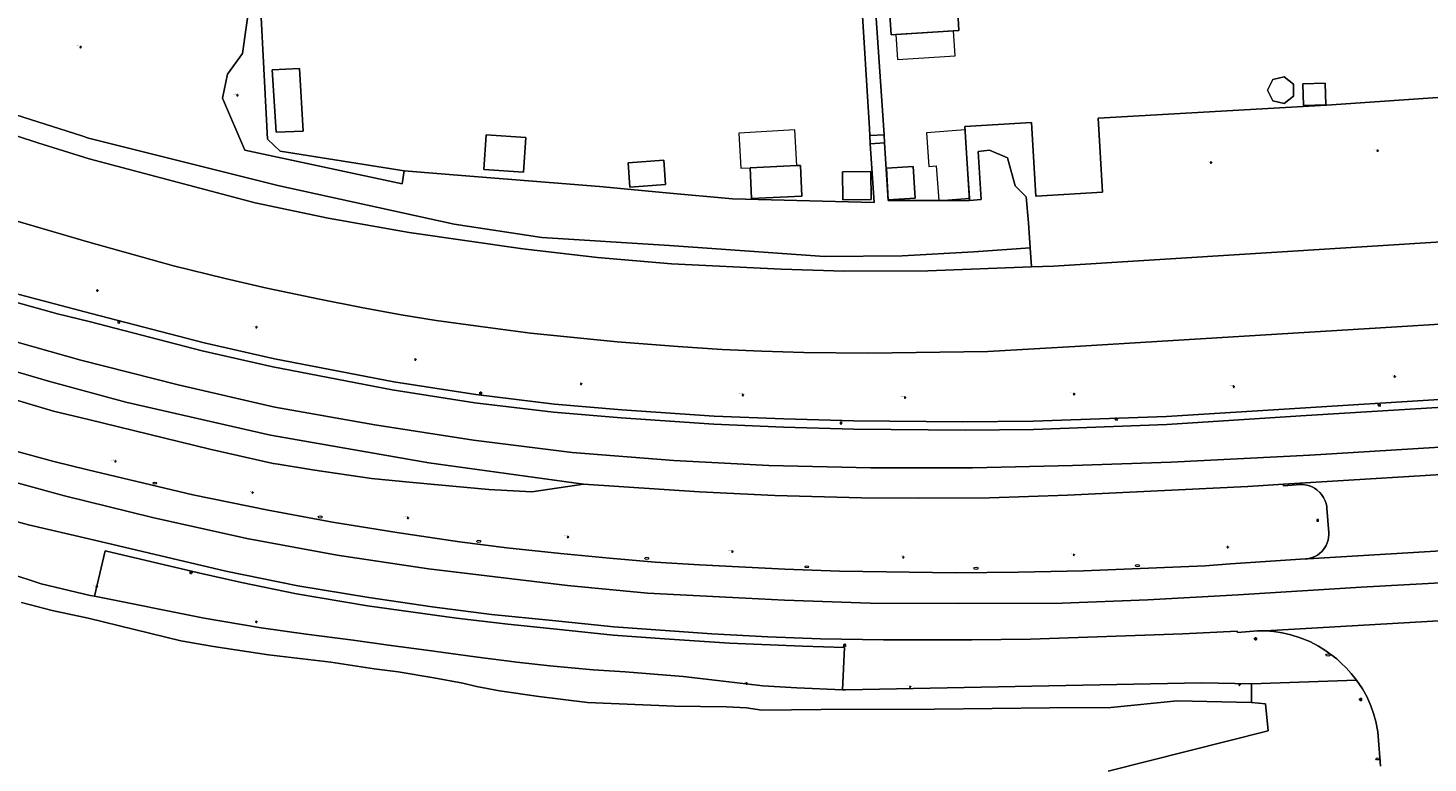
# Model space of a CAD drawing. Header units: metres. Extents: x 162098 to 162858, y 502351 to 503184.
# Tile 28 of 94: x 162493 to 162663, y 502474 to 502563. Entities that reach past the tile are written whole.
import ezdxf
from ezdxf.enums import TextEntityAlignment as Align

# ---------------------------------------------------------------- set-up
doc = ezdxf.new("R2010")
doc.units = ezdxf.units.M
for name, color, linetype, lineweight in [('B-PV-GK-BESCHOEIING-G', 252, 'GK-BESCHOEIING-SO', 13), ('B-PV-IE-MEUBILAIR-S', 252, 'Continuous', 13), ('B-PV-OG-BEBOUWING-GV', 7, 'Continuous', 18), ('B-PV-OG-BEBOUWING_LUIFEL-GV', 7, 'Continuous', 18), ('B-PV-OG-BEBOUWING_OVERBOUWING-GV', 7, 'Continuous', 18), ('B-PV-OG-TERREIN_BEGROEID-GV', 7, 'Continuous', 13), ('B-PV-OG-TERREIN_ERF-GV', 252, 'Continuous', 13), ('B-PV-OG-WEG-GV', 252, 'Continuous', 13), ('B-PV-VH-GESLOTENVERHARDING_ASFALT-GV', 252, 'Continuous', 13), ('B-PV-VH-OPENVERHARDING_TEGEL-GV', 252, 'Continuous', 13)]:
    doc.layers.add(name, color=color, linetype=linetype, lineweight=lineweight)
for name, color, linetype, lineweight, true_color in [('B-PV-GR-BEPLANTING_CULTUUR_BOSPLANTSOEN-GV', 7, 'Continuous', 13, 0x99cc00), ('B-PV-GR-BOOM-S', 7, 'Continuous', 13, 0x4c9900), ('B-PV-OG-WATER_GRACHT-GV', 7, 'Continuous', 13, 0x007299)]:
    doc.layers.add(name, color=color, linetype=linetype, lineweight=lineweight, true_color=true_color)
doc.styles.add('NLCS-ISO', font='NLCS-ISO.ttf')
doc.linetypes.add('GK-BESCHOEIING-SO', pattern='A,18,-3,[1,NLCS.SHX,S=0.6,R=0,X=0,Y=0],-3', length=24)

# ---------------------------------------------------------------- blocks, each defined once
blk = doc.blocks.new('SIE-MEUBILAIR_BORD_VERKEER-SO')
blk.add_lwpolyline([(-0.5625, -0.5625), (0.5625, -0.5625), (0.5625, 0.5625), (-0.5625, 0.5625)], close=True)
at = {"style": 'NLCS-ISO'}
blk.add_text('vb', height=0.75, dxfattribs=at).set_placement((0, 0), align=Align.MIDDLE_CENTER)
blk = doc.blocks.new('SIE-MEUBILAIR_PAAL_LICHTMAST-SO')
for points in [[(-0.62, 0), (-1, 0)], [(-0.71, 0.71), (-0.44, 0.44)], [(0, 1), (0, 0.62)], [(0.44, 0.44), (0.71, 0.71)], [(1, 0), (0.62, 0)], [(-0.71, -0.71), (-0.44, -0.44)], [(0, -0.62), (0, -1)], [(0.44, -0.44), (0.71, -0.71)]]:
    blk.add_lwpolyline(points)
blk.add_circle((0, 0), 0.5)
blk = doc.blocks.new('SIE-MEUBILAIR_PUT_KOLK-SO')
blk.add_ellipse((0, 0), major_axis=(1.25, 0), ratio=0.54)
blk = doc.blocks.new('SGR-BOOM_GBKN-SO')
for centre, start, end in [((-0.25, -0.1), 67.12443, 157.12443), ((-0.1, 0.25), 157.12443, 247.12443), ((-0.1, 0.25), 337.12443, 157.12443), ((0.25, 0.1), 247.12443, 337.12443), ((-0.25, -0.1), 157.12443, 337.12443), ((0.1, -0.25), 157.12443, 337.12443), ((0.1, -0.25), 337.12443, 67.12443)]:
    blk.add_arc(centre, 0.188, start, end)
at = {"extrusion": (0, 0, -1)}
blk.add_arc((-0.25, 0.1), 0.188, 22.87557, 202.87557, dxfattribs=at)
at = {"style": 'NLCS-ISO'}
blk.add_attdef('SOORT', text='', height=0.35, dxfattribs=at).set_placement((0, 0.75), align=Align.MIDDLE_RIGHT)

msp = doc.modelspace()

# ---------------------------------------------------------------- linework, layer by layer
at = {"layer": 'B-PV-GK-BESCHOEIING-G'}
msp.add_lwpolyline([(162685.183, 502528.488), (162659.104, 502526.888), (162620.642, 502524.511), (162609.404, 502523.887), (162594.833, 502523.674), (162587.027, 502523.779), (162581.908, 502523.93), (162577.102, 502524.134), (162571.682, 502524.469), (162564.332, 502525.042), (162553.774, 502526.115), (162547.697, 502526.904), (162542.309, 502527.664), (162538.085, 502528.338), (162533.259, 502529.229), (162528.13, 502530.242), (162521.734, 502531.565), (162516.666, 502532.766), (162510.38, 502534.303), (162500.104, 502537.17), (162490.804, 502539.892)], dxfattribs=at)
at = {"layer": 'B-PV-GR-BEPLANTING_CULTUUR_BOSPLANTSOEN-GV'}
msp.add_lwpolyline([(162538.177, 502544.247), (162538.434, 502545.857), (162523.342, 502548.225), (162521.823, 502549.702), (162520.564, 502573.889), (162521.406, 502575.134), (162519.761, 502574.373), (162519.791, 502567.306), (162518.786, 502560.106), (162516.943, 502557.608), (162516.348, 502554.692), (162519.076, 502548.36)], close=True, dxfattribs=at)
msp.add_lwpolyline([(162624.008, 502472.847), (162643.464, 502477.745), (162643.12, 502481.036), (162641.447, 502481.198), (162632.418, 502481.409), (162624.328, 502480.617), (162616.911, 502480.552), (162602.916, 502480.383), (162589.106, 502480.366), (162581.902, 502480.266), (162580.047, 502480.569), (162577.631, 502480.69), (162571.288, 502480.751), (162560.712, 502481.198), (162554.787, 502481.926), (162550.012, 502482.618), (162547.229, 502483.16), (162545.548, 502483.539), (162542.024, 502484.222), (162537.725, 502484.932), (162534.768, 502485.309), (162529.53, 502486.096), (162521.938, 502487.004), (162515.246, 502488.023), (162511.297, 502488.713), (162500.029, 502491.478), (162495.628, 502492.398), (162491.902, 502493.377)], dxfattribs=at)
at = {"layer": 'B-PV-OG-BEBOUWING-GV'}
for points in [[(162597.622, 502562.386), (162605.876, 502562.895), (162605.688, 502565.909), (162605.146, 502574.612), (162600.79, 502574.343), (162596.899, 502574.103), (162597.436, 502565.4)], [(162522.871, 502550.539), (162526.168, 502550.682), (162525.692, 502558.268), (162522.394, 502558.125)], [(162646.544, 502556.364), (162645.419, 502557.261), (162644.016, 502556.941), (162643.392, 502555.644), (162644.016, 502554.348), (162645.419, 502554.028), (162646.544, 502554.925)], [(162647.674, 502556.432), (162647.756, 502553.772), (162650.481, 502553.856), (162650.399, 502556.515)], [(162548.411, 502550.235), (162548.131, 502545.993), (162552.945, 502545.675), (162553.226, 502549.917)], [(162565.655, 502546.828), (162565.873, 502543.853), (162570.217, 502544.171), (162570, 502547.146)], [(162580.476, 502546.208), (162580.651, 502542.481), (162586.782, 502542.769), (162586.608, 502546.495), (162586.187, 502546.475)], [(162591.725, 502545.723), (162591.77, 502542.332), (162595.191, 502542.377), (162595.146, 502545.769)], [(162597.051, 502546.173), (162597.27, 502542.319), (162600.543, 502542.505), (162600.324, 502546.359)]]:
    msp.add_lwpolyline(points, close=True, dxfattribs=at)
at = {"layer": 'B-PV-OG-BEBOUWING_LUIFEL-GV'}
for points in [[(162598.215, 502562.423), (162598.402, 502559.388), (162605.407, 502559.82), (162605.22, 502562.855)], [(162579.098, 502550.416), (162579.354, 502546.155), (162580.476, 502546.208), (162586.187, 502546.475), (162585.926, 502550.825)]]:
    msp.add_lwpolyline(points, close=True, dxfattribs=at)
at = {"layer": 'B-PV-OG-BEBOUWING_OVERBOUWING-GV'}
msp.add_lwpolyline([(162601.913, 502550.477), (162602.205, 502546.369), (162603.124, 502546.435), (162603.422, 502542.241), (162607.216, 502542.51), (162606.627, 502550.811)], close=True, dxfattribs=at)
at = {"layer": 'B-PV-OG-TERREIN_BEGROEID-GV'}
for points in [[(162485.841, 502554.352), (162499.245, 502550.092), (162500.079, 502549.827), (162523.075, 502544.048), (162544.504, 502539.343), (162555.178, 502537.737), (162570.695, 502536.786), (162589.531, 502535.448), (162598.992, 502535.505), (162607.671, 502535.987), (162614.532, 502536.493), (162614.341, 502539.526), (162614.04, 502542.698), (162612.725, 502544.031), (162611.796, 502547.412), (162609.595, 502548.357), (162608.207, 502548.204), (162608.576, 502542.343), (162607.16, 502542.254), (162597.252, 502542.244), (162596.841, 502549.243), (162595.1, 502549.142), (162595.556, 502541.98), (162578.358, 502542.442), (162570.275, 502543.182), (162562.191, 502543.922), (162545.393, 502545.263), (162538.434, 502545.857), (162538.177, 502544.247), (162519.076, 502548.36), (162516.348, 502554.692), (162516.943, 502557.608), (162518.786, 502560.106), (162519.791, 502567.306)], [(162486.438, 502551.695), (162493.909, 502549.249), (162500.124, 502547.301), (162520.332, 502541.961), (162529.211, 502540.106), (162539.052, 502538.349), (162552.874, 502536.354), (162561.955, 502535.326), (162570.921, 502534.547), (162584.277, 502533.884), (162591.972, 502533.664), (162602.105, 502533.674), (162614.678, 502534.165), (162614.532, 502536.493), (162607.671, 502535.987), (162598.992, 502535.505), (162589.531, 502535.448), (162570.695, 502536.786), (162555.178, 502537.737), (162544.504, 502539.343), (162523.075, 502544.048), (162500.079, 502549.827), (162499.245, 502550.092), (162485.841, 502554.352)], [(162685.183, 502528.488), (162659.104, 502526.888), (162620.642, 502524.511), (162609.404, 502523.887), (162594.833, 502523.674), (162587.027, 502523.779), (162581.908, 502523.93), (162577.102, 502524.134), (162571.682, 502524.469), (162564.332, 502525.042), (162553.774, 502526.115), (162547.697, 502526.904), (162542.309, 502527.664), (162538.085, 502528.338), (162533.259, 502529.229), (162528.13, 502530.242), (162521.734, 502531.565), (162516.666, 502532.766), (162510.38, 502534.303), (162500.104, 502537.17), (162490.804, 502539.892)], [(162491.624, 502530.791), (162500.381, 502528.507), (162514.131, 502524.917), (162522.692, 502523.003), (162537.168, 502520.209), (162547.159, 502518.636), (162556.695, 502517.494), (162564.883, 502516.795), (162576.129, 502516.033), (162584.583, 502515.686), (162593.101, 502515.44), (162606.258, 502515.321), (162614.901, 502515.391), (162631.092, 502515.986), (162680.494, 502519.066)], [(162500.056, 502515.618), (162495.792, 502516.628), (162489.415, 502518.524), (162483.366, 502520.249), (162474.575, 502523.166), (162467.341, 502525.664), (162458.731, 502528.745)], [(162456.562, 502522.977), (162465.841, 502519.742), (162473.112, 502517.344), (162479.779, 502515.214), (162484.826, 502513.663), (162491.378, 502511.732), (162495.833, 502510.524), (162499.997, 502509.501)], [(162523.099, 502510.165), (162522.494, 502510.261), (162514.805, 502511.993), (162500.056, 502515.618)], [(162553.946, 502506.804), (162548.726, 502507.103), (162539.484, 502507.942), (162534.474, 502508.456), (162527.307, 502509.494), (162523.099, 502510.165)], [(162499.997, 502509.501), (162512.758, 502506.444), (162521.9, 502504.604)], [(162521.9, 502504.604), (162523.655, 502504.25), (162529.735, 502503.149), (162537.532, 502501.855), (162545.151, 502500.76), (162550.926, 502500.03), (162557.427, 502499.333), (162563.401, 502498.756), (162568.961, 502498.285), (162574.344, 502497.95), (162584.72, 502497.401), (162591.353, 502497.156), (162605.491, 502496.989), (162613.07, 502497.056), (162621.024, 502497.202), (162635.815, 502497.818), (162638.898, 502498.07), (162648.002, 502498.666), (162648.268, 502498.692), (162648.514, 502498.744), (162648.824, 502498.826), (162649.117, 502498.949), (162649.441, 502499.125), (162649.706, 502499.317), (162649.971, 502499.553), (162650.189, 502499.8), (162650.372, 502500.061), (162650.513, 502500.311), (162650.649, 502500.619), (162650.752, 502500.944), (162650.815, 502501.279), (162650.841, 502501.606), (162650.836, 502501.848), (162650.608, 502504.844), (162650.586, 502505.05), (162650.507, 502505.418), (162650.392, 502505.744), (162650.195, 502506.143), (162649.96, 502506.497), (162649.737, 502506.747), (162649.373, 502507.075), (162649.101, 502507.256), (162648.813, 502507.408), (162648.482, 502507.539), (162648.175, 502507.626), (162647.644, 502507.697), (162647.384, 502507.698), (162645.33, 502507.547), (162645.325, 502507.731), (162641.004, 502507.464)], [(162641.004, 502507.464), (162619.073, 502506.416), (162609.608, 502506.102), (162600.902, 502506.047), (162594.034, 502506.101), (162583.51, 502506.374), (162574.336, 502506.8), (162560.227, 502507.767), (162553.946, 502506.804)], [(162657.135, 502473.485), (162656.781, 502477.65), (162656.532, 502478.895), (162656.268, 502479.861), (162655.931, 502480.82), (162655.443, 502481.917), (162654.915, 502482.87), (162654.213, 502483.918), (162641.437, 502483.468), (162641.447, 502481.198), (162643.12, 502481.036), (162643.464, 502477.745), (162624.008, 502472.847)]]:
    msp.add_lwpolyline(points, dxfattribs=at)
for points in [[(162607.16, 502542.254), (162608.576, 502542.343), (162608.207, 502548.204), (162609.595, 502548.357), (162611.796, 502547.412), (162612.725, 502544.031), (162614.04, 502542.698), (162614.341, 502539.526), (162614.532, 502536.493), (162614.678, 502534.165), (162617.384, 502534.271), (162678.769, 502538.114), (162684.573, 502538.622), (162683.502, 502555.976), (162666.455, 502554.924), (162650.567, 502553.825), (162622.78, 502552.234), (162623.342, 502543.253), (162615.258, 502542.754), (162615.231, 502542.752), (162614.696, 502551.736), (162606.601, 502551.237)], [(162500.771, 502494.132), (162514.103, 502491.472), (162521.061, 502490.269), (162526.524, 502489.497), (162532.237, 502488.766), (162536.535, 502488.168), (162541.145, 502487.586), (162547.072, 502486.758), (162552.134, 502486.107), (162556.155, 502485.68), (162561.427, 502485.169), (162565.295, 502484.928), (162572.332, 502484.351), (162576.529, 502483.901), (162582.016, 502483.243), (162586.184, 502482.993), (162591.738, 502482.742), (162591.972, 502487.904), (162586.866, 502488.044), (162577.969, 502488.434), (162570.089, 502488.954), (162563.853, 502489.403), (162557.71, 502490.039), (162551.02, 502490.716), (162544.79, 502491.443), (162533.986, 502492.976), (162525.344, 502494.402), (162518.66, 502495.781), (162513.425, 502496.954), (162502.076, 502499.63)]]:
    msp.add_lwpolyline(points, close=True, dxfattribs=at)
at = {"layer": 'B-PV-OG-TERREIN_ERF-GV'}
for points in [[(162594.672, 502580.99), (162596.775, 502550.218), (162596.841, 502549.243), (162597.252, 502542.244), (162607.16, 502542.254), (162606.601, 502551.237), (162614.696, 502551.736), (162615.231, 502542.752), (162615.258, 502542.754), (162623.342, 502543.253), (162622.78, 502552.234), (162650.567, 502553.825), (162666.455, 502554.924), (162664.221, 502590.338)], [(162520.564, 502573.889), (162521.823, 502549.702), (162523.342, 502548.225), (162538.434, 502545.857), (162545.393, 502545.263), (162562.191, 502543.922), (162570.275, 502543.182), (162578.358, 502542.442), (162595.556, 502541.98), (162595.1, 502549.142), (162595.039, 502550.122), (162594.984, 502551.003), (162593.972, 502567.328)], [(162605.688, 502565.909), (162605.876, 502562.895), (162597.622, 502562.386), (162597.436, 502565.4)]]:
    msp.add_lwpolyline(points, dxfattribs=at)
for points in [[(162522.871, 502550.539), (162522.394, 502558.125), (162525.692, 502558.268), (162526.168, 502550.682)], [(162646.544, 502556.364), (162646.544, 502554.925), (162645.419, 502554.028), (162644.016, 502554.348), (162643.392, 502555.644), (162644.016, 502556.941), (162645.419, 502557.261)], [(162647.674, 502556.432), (162650.399, 502556.515), (162650.481, 502553.856), (162647.756, 502553.772)], [(162548.411, 502550.235), (162553.226, 502549.917), (162552.945, 502545.675), (162548.131, 502545.993)], [(162565.655, 502546.828), (162570, 502547.146), (162570.217, 502544.171), (162565.873, 502543.853)], [(162580.476, 502546.208), (162586.187, 502546.475), (162586.608, 502546.495), (162586.782, 502542.769), (162580.651, 502542.481)], [(162591.725, 502545.723), (162595.146, 502545.769), (162595.191, 502542.377), (162591.77, 502542.332)], [(162597.051, 502546.173), (162600.324, 502546.359), (162600.543, 502542.505), (162597.27, 502542.319)]]:
    msp.add_lwpolyline(points, close=True, dxfattribs=at)
at = {"layer": 'B-PV-OG-WATER_GRACHT-GV'}
for points in [[(162678.769, 502538.114), (162617.384, 502534.271), (162614.678, 502534.165), (162602.105, 502533.674), (162591.972, 502533.664), (162584.277, 502533.884), (162570.921, 502534.547), (162561.955, 502535.326), (162552.874, 502536.354), (162539.052, 502538.349), (162529.211, 502540.106), (162520.332, 502541.961), (162500.124, 502547.301), (162493.909, 502549.249), (162486.438, 502551.695), (162477.948, 502554.553), (162471.377, 502556.947), (162463.952, 502559.693), (162456.081, 502563.021), (162449.543, 502565.866)], [(162490.804, 502539.892), (162500.104, 502537.17), (162510.38, 502534.303), (162516.666, 502532.766), (162521.734, 502531.565), (162528.13, 502530.242), (162533.259, 502529.229), (162538.085, 502528.338), (162542.309, 502527.664), (162547.697, 502526.904), (162553.774, 502526.115), (162564.332, 502525.042), (162571.682, 502524.469), (162577.102, 502524.134), (162581.908, 502523.93), (162587.027, 502523.779), (162594.833, 502523.674), (162609.404, 502523.887), (162620.642, 502524.511), (162659.104, 502526.888), (162685.183, 502528.488)], [(162491.902, 502493.377), (162495.628, 502492.398), (162500.029, 502491.478), (162511.297, 502488.713), (162515.246, 502488.023), (162521.938, 502487.004), (162529.53, 502486.096), (162534.768, 502485.309), (162537.725, 502484.932), (162542.024, 502484.222), (162545.548, 502483.539), (162547.229, 502483.16), (162550.012, 502482.618), (162554.787, 502481.926), (162560.712, 502481.198), (162571.288, 502480.751), (162577.631, 502480.69), (162580.047, 502480.569), (162581.902, 502480.266), (162589.106, 502480.366), (162602.916, 502480.383), (162616.911, 502480.552), (162624.328, 502480.617), (162632.418, 502481.409), (162641.447, 502481.198), (162641.437, 502483.468), (162635.365, 502483.594), (162592.067, 502482.727), (162591.738, 502482.742), (162586.184, 502482.993), (162582.016, 502483.243), (162576.529, 502483.901), (162572.332, 502484.351), (162565.295, 502484.928), (162561.427, 502485.169), (162556.155, 502485.68), (162552.134, 502486.107), (162547.072, 502486.758), (162541.145, 502487.586), (162536.535, 502488.168), (162532.237, 502488.766), (162526.524, 502489.497), (162521.061, 502490.269), (162514.103, 502491.472), (162500.771, 502494.132), (162500.269, 502494.232), (162494.299, 502495.633), (162490.393, 502496.935)]]:
    msp.add_lwpolyline(points, dxfattribs=at)
at = {"layer": 'B-PV-OG-WEG-GV'}
for points in [[(162849.537, 502529.413), (162796.625, 502526.156), (162680.494, 502519.066), (162631.092, 502515.986), (162614.901, 502515.391), (162606.258, 502515.321), (162593.101, 502515.44), (162584.583, 502515.686), (162576.129, 502516.033), (162564.883, 502516.795), (162556.695, 502517.494), (162547.159, 502518.636), (162537.168, 502520.209), (162522.692, 502523.003), (162514.131, 502524.917), (162500.381, 502528.507), (162491.624, 502530.791), (162475.94, 502535.774), (162462.281, 502540.468), (162443.979, 502547.685), (162425.362, 502555.916), (162429.076, 502564.09), (162377.846, 502587.37)], [(162491.346, 502529.83), (162496.29, 502528.479), (162500.128, 502527.539), (162513.896, 502523.945), (162522.488, 502522.024), (162536.995, 502519.224), (162547.022, 502517.645), (162556.593, 502516.499), (162564.807, 502515.798), (162576.075, 502515.034), (162584.548, 502514.687), (162593.082, 502514.44), (162606.681, 502514.317), (162614.923, 502514.391), (162631.141, 502514.987), (162647.452, 502516.047), (162824.125, 502526.833)], [(162490.393, 502496.935), (162494.299, 502495.633), (162500.269, 502494.232), (162500.771, 502494.132), (162502.076, 502499.63), (162513.425, 502496.954), (162518.66, 502495.781), (162525.344, 502494.402), (162533.986, 502492.976), (162544.79, 502491.443), (162551.02, 502490.716), (162557.71, 502490.039), (162563.853, 502489.403), (162570.089, 502488.954), (162577.969, 502488.434), (162586.866, 502488.044), (162591.972, 502487.904), (162591.738, 502482.742), (162592.067, 502482.727), (162635.365, 502483.594), (162641.437, 502483.468), (162654.213, 502483.918), (162653.563, 502484.752), (162652.951, 502485.427), (162652.355, 502486.008), (162651.792, 502486.505), (162651.066, 502487.054), (162650.347, 502487.567), (162649.564, 502488.071), (162648.519, 502488.606), (162647.369, 502489.079), (162646.202, 502489.451), (162645.173, 502489.684), (162644.137, 502489.847), (162643.141, 502489.917), (162642.175, 502489.926), (162639.753, 502489.729), (162639.713, 502489.878), (162633.104, 502489.549), (162614.558, 502488.924), (162607.454, 502488.813), (162596.708, 502488.821), (162589.026, 502488.965), (162582.631, 502489.2), (162575.834, 502489.543), (162563.94, 502490.399), (162556.476, 502491.172), (162549.048, 502491.919), (162541.832, 502492.82), (162534.138, 502493.964), (162525.527, 502495.385), (162516.773, 502497.192), (162500.105, 502501.122), (162492.756, 502502.806), (162487.523, 502504.241)]]:
    msp.add_lwpolyline(points, dxfattribs=at)
at = {"layer": 'B-PV-VH-GESLOTENVERHARDING_ASFALT-GV'}
for points in [[(162378.759, 502570.742), (162412.111, 502555.71), (162431.639, 502546.852), (162446.738, 502540.611), (162464.521, 502533.699), (162475.997, 502529.605), (162487.606, 502526.049), (162499.148, 502522.827), (162510.959, 502519.808), (162522.703, 502517.123), (162534.849, 502514.976), (162546.861, 502513.097), (162558.873, 502511.621), (162571.221, 502510.614), (162582.763, 502510.01), (162595.178, 502509.742), (162607.525, 502509.742), (162619.672, 502510.01), (162631.684, 502510.413), (162648.527, 502511.285), (162694.629, 502514.104), (162728.988, 502516.117), (162762.877, 502518.264)], [(162383.299, 502564.626), (162405.798, 502554.486), (162438.667, 502539.862), (162438.853, 502540.208), (162457.542, 502532.625), (162477.07, 502525.579), (162495.189, 502520.277), (162504.584, 502517.727), (162522.166, 502513.701), (162541.425, 502510.346), (162560.227, 502507.767), (162574.336, 502506.8), (162583.51, 502506.374), (162594.034, 502506.101), (162600.902, 502506.047), (162609.608, 502506.102), (162619.073, 502506.416), (162641.004, 502507.464), (162645.325, 502507.731), (162670.503, 502509.275)], [(162849.904, 502523.633), (162799.92, 502520.412), (162774.687, 502519.07), (162762.877, 502518.264), (162728.988, 502516.117), (162694.629, 502514.104), (162648.527, 502511.285), (162631.684, 502510.413), (162619.672, 502510.01), (162607.525, 502509.742), (162595.178, 502509.742), (162582.763, 502510.01), (162571.221, 502510.614), (162558.873, 502511.621), (162546.861, 502513.097), (162534.849, 502514.976), (162522.703, 502517.123), (162510.959, 502519.808), (162499.148, 502522.827), (162487.606, 502526.049), (162475.997, 502529.605), (162464.521, 502533.699)], [(162824.125, 502526.833), (162647.452, 502516.047), (162631.141, 502514.987), (162614.923, 502514.391), (162606.681, 502514.317), (162593.082, 502514.44), (162584.548, 502514.687), (162576.075, 502515.034), (162564.807, 502515.798), (162556.593, 502516.499), (162547.022, 502517.645), (162536.995, 502519.224), (162522.488, 502522.024), (162513.896, 502523.945), (162500.128, 502527.539), (162496.29, 502528.479), (162491.346, 502529.83)], [(162489.415, 502518.524), (162495.792, 502516.628), (162500.056, 502515.618), (162514.805, 502511.993), (162522.494, 502510.261), (162523.099, 502510.165), (162527.307, 502509.494), (162534.474, 502508.456), (162539.484, 502507.942), (162548.726, 502507.103), (162553.946, 502506.804), (162560.227, 502507.767), (162541.425, 502510.346), (162522.166, 502513.701), (162504.584, 502517.727), (162495.189, 502520.277), (162477.07, 502525.579)], [(162668.546, 502499.908), (162648.268, 502498.692), (162648.002, 502498.666), (162638.898, 502498.07), (162635.815, 502497.818), (162621.024, 502497.202), (162613.07, 502497.056), (162605.491, 502496.989), (162591.353, 502497.156), (162584.72, 502497.401), (162574.344, 502497.95), (162568.961, 502498.285), (162563.401, 502498.756), (162557.427, 502499.333), (162550.926, 502500.03), (162545.151, 502500.76), (162537.532, 502501.855), (162529.735, 502503.149), (162523.655, 502504.25), (162521.9, 502504.604), (162512.758, 502506.444), (162499.997, 502509.501), (162495.833, 502510.524), (162491.378, 502511.732)], [(162680.692, 502496.656), (162654.789, 502495.247), (162639.824, 502494.307), (162628.819, 502493.703), (162618.418, 502493.301), (162605.802, 502493.234), (162595.064, 502493.301), (162584.663, 502493.636), (162578.355, 502493.972), (162568.021, 502494.509), (162558.29, 502495.448), (162547.486, 502496.723), (162541.379, 502497.461), (162530.307, 502499.139), (162519.301, 502501.152), (162507.826, 502503.702), (162497.156, 502506.319), (162486.285, 502509.272)], [(162486.285, 502509.272), (162497.156, 502506.319), (162507.826, 502503.702), (162519.301, 502501.152), (162530.307, 502499.139), (162541.379, 502497.461), (162547.486, 502496.723), (162558.29, 502495.448), (162568.021, 502494.509), (162578.355, 502493.972), (162584.663, 502493.636), (162595.064, 502493.301), (162605.802, 502493.234), (162618.418, 502493.301), (162628.819, 502493.703), (162639.824, 502494.307), (162654.789, 502495.247), (162680.692, 502496.656)], [(162670.503, 502509.275), (162645.325, 502507.731), (162645.33, 502507.547), (162647.384, 502507.698), (162647.644, 502507.697), (162648.175, 502507.626), (162648.482, 502507.539), (162648.813, 502507.408), (162649.101, 502507.256), (162649.373, 502507.075), (162649.737, 502506.747), (162649.96, 502506.497), (162650.195, 502506.143), (162650.392, 502505.744), (162650.507, 502505.418), (162650.586, 502505.05), (162650.608, 502504.844), (162650.836, 502501.848), (162650.841, 502501.606), (162650.815, 502501.279), (162650.752, 502500.944), (162650.649, 502500.619), (162650.513, 502500.311), (162650.372, 502500.061), (162650.189, 502499.8), (162649.971, 502499.553), (162649.706, 502499.317), (162649.441, 502499.125), (162649.117, 502498.949), (162648.824, 502498.826), (162648.514, 502498.744), (162648.268, 502498.692), (162668.546, 502499.908)], [(162487.523, 502504.241), (162492.756, 502502.806), (162500.105, 502501.122), (162516.773, 502497.192), (162525.527, 502495.385), (162534.138, 502493.964), (162541.832, 502492.82), (162549.048, 502491.919), (162556.476, 502491.172), (162563.94, 502490.399), (162575.834, 502489.543), (162582.631, 502489.2), (162589.026, 502488.965), (162596.708, 502488.821), (162607.454, 502488.813), (162614.558, 502488.924), (162633.104, 502489.549), (162639.713, 502489.878), (162639.753, 502489.729), (162642.175, 502489.926), (162643.141, 502489.917), (162676.128, 502491.84)], [(162676.128, 502491.84), (162643.141, 502489.917), (162644.137, 502489.847), (162645.173, 502489.684), (162646.202, 502489.451), (162647.369, 502489.079), (162648.519, 502488.606), (162649.564, 502488.071), (162650.347, 502487.567), (162651.066, 502487.054), (162651.792, 502486.505), (162652.355, 502486.008), (162652.951, 502485.427), (162653.563, 502484.752), (162654.213, 502483.918), (162654.915, 502482.87), (162655.443, 502481.917), (162655.931, 502480.82), (162656.268, 502479.861), (162656.532, 502478.895), (162656.781, 502477.65), (162657.135, 502473.485)]]:
    msp.add_lwpolyline(points, dxfattribs=at)
at = {"layer": 'B-PV-VH-OPENVERHARDING_TEGEL-GV'}
msp.add_lwpolyline([(162593.972, 502567.328), (162594.984, 502551.003), (162595.039, 502550.122), (162596.775, 502550.218), (162594.672, 502580.99)], dxfattribs=at)
msp.add_lwpolyline([(162596.775, 502550.218), (162595.039, 502550.122), (162595.1, 502549.142), (162596.841, 502549.243)], close=True, dxfattribs=at)

# ---------------------------------------------------------------- block references
at = {"layer": 'B-PV-GR-BOOM-S', "xscale": 0.2, "yscale": 0.2, "zscale": 0.2}
for p in [(162499.101, 502560.888), (162518.166, 502555.028), (162656.772, 502548.303), (162636.518, 502546.862), (162501.132, 502531.295), (162520.473, 502526.826), (162539.796, 502522.907), (162559.94, 502519.943), (162658.845, 502520.842), (162579.611, 502518.591), (162599.326, 502518.268), (162619.864, 502518.701), (162639.279, 502519.603), (162503.339, 502510.53), (162519.998, 502506.735), (162538.89, 502503.646), (162558.348, 502501.324), (162578.333, 502499.547), (162638.546, 502500.097), (162599.11, 502498.878), (162619.843, 502499.16), (162501.051, 502495.283), (162520.467, 502491.014), (162580.03, 502483.523), (162599.946, 502483.115), (162639.983, 502483.364)]:
    msp.add_blockref('SGR-BOOM_GBKN-SO', p, dxfattribs=at).add_auto_attribs({'SOORT': '****%%c***m'})
at = {"layer": 'B-PV-IE-MEUBILAIR-S', "xscale": 0.2, "yscale": 0.2, "zscale": 0.2}
for name, p in [('SIE-MEUBILAIR_BORD_VERKEER-SO', (162503.753, 502527.459)), ('SIE-MEUBILAIR_PAAL_LICHTMAST-SO', (162547.733, 502518.817)), ('SIE-MEUBILAIR_PAAL_LICHTMAST-SO', (162656.964, 502517.382)), ('SIE-MEUBILAIR_BORD_VERKEER-SO', (162591.53, 502515.182)), ('SIE-MEUBILAIR_PAAL_LICHTMAST-SO', (162624.99, 502515.675)), ('SIE-MEUBILAIR_PUT_KOLK-SO', (162508.125, 502507.868)), ('SIE-MEUBILAIR_PUT_KOLK-SO', (162528.231, 502503.746)), ('SIE-MEUBILAIR_BORD_VERKEER-SO', (162649.483, 502503.362)), ('SIE-MEUBILAIR_PUT_KOLK-SO', (162547.503, 502500.799)), ('SIE-MEUBILAIR_PUT_KOLK-SO', (162567.924, 502498.743)), ('SIE-MEUBILAIR_PUT_KOLK-SO', (162587.375, 502497.706)), ('SIE-MEUBILAIR_PUT_KOLK-SO', (162627.573, 502497.845)), ('SIE-MEUBILAIR_PAAL_LICHTMAST-SO', (162512.535, 502497.028)), ('SIE-MEUBILAIR_PUT_KOLK-SO', (162607.95, 502497.509)), ('SIE-MEUBILAIR_PAAL_LICHTMAST-SO', (162591.984, 502488.175)), ('SIE-MEUBILAIR_PAAL_LICHTMAST-SO', (162641.939, 502488.956)), ('SIE-MEUBILAIR_PUT_KOLK-SO', (162650.744, 502486.979)), ('SIE-MEUBILAIR_PAAL_LICHTMAST-SO', (162654.694, 502481.572)), ('SIE-MEUBILAIR_PUT_KOLK-SO', (162656.809, 502474.352))]:
    msp.add_blockref(name, p, dxfattribs=at)

doc.saveas('drawing.dxf')
